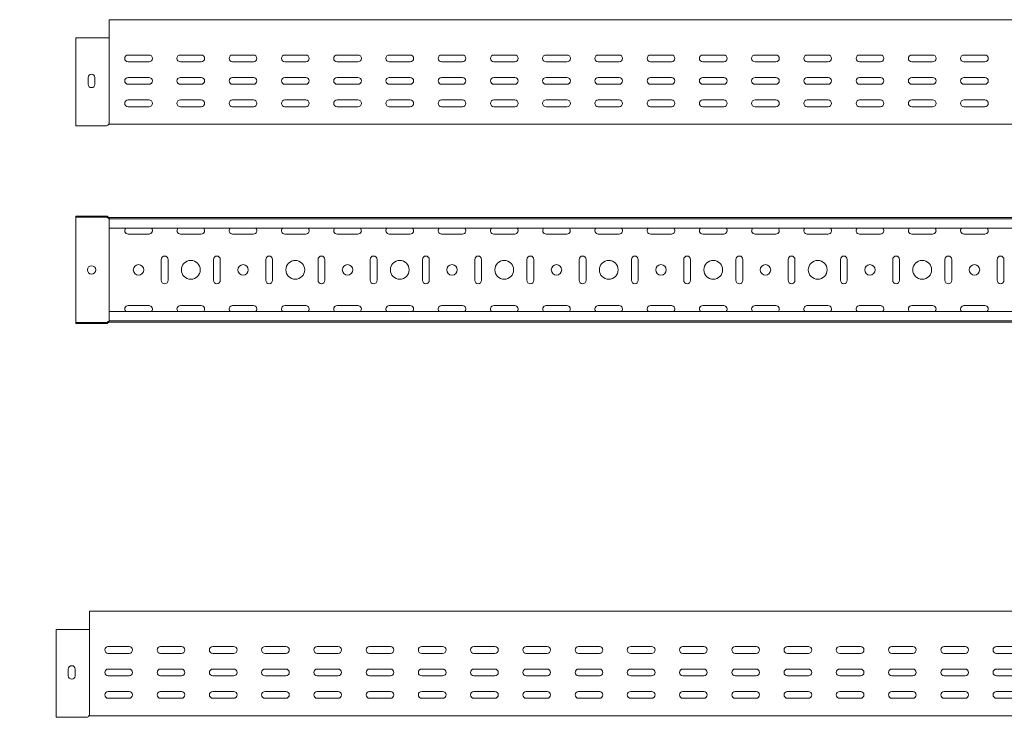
# Model space of a CAD drawing. Header units: millimetres. Extents: x -687 to 2818, y -3045 to -131.
# Tile 6 of 10: x 255 to 1198, y -807 to -131. Entities that reach past the tile are written whole.
import ezdxf

# ---------------------------------------------------------------- set-up
doc = ezdxf.new("R2010")
doc.units = ezdxf.units.MM
doc.styles.add('SLDTEXTSTYLE0', font='TXT', dxfattribs={"width": 0.7, "bigfont": 'bigfont'})

msp = doc.modelspace()

# ---------------------------------------------------------------- linework, layer by layer
at = {"color": 7, "linetype": 'Continuous', "lineweight": 15}
for p, q in [((2809.2, -131.13), (341.2, -131.13)), ((341.2, -138.58), (341.2, -131.13)), ((341.2, -143.89), (341.2, -138.58)), ((309.2, -229.33), (309.2, -148.39)), ((338.53, -148.39), (309.2, -148.39)), ((339.86, -148.39), (338.53, -148.39)), ((340.33, -148.39), (339.86, -148.39)), ((341, -148.39), (340.33, -148.39)), ((341.2, -148.39), (341, -148.39)), ((341.2, -144.25), (341.2, -143.89)), ((341.2, -148.39), (341.2, -144.25)), ((341.2, -229.33), (341.2, -148.39)), ((379.2, -164.9), (359.2, -164.9)), ((429.2, -164.9), (409.2, -164.9)), ((479.2, -164.9), (459.2, -164.9)), ((529.2, -164.9), (509.2, -164.9)), ((579.2, -164.9), (559.2, -164.9)), ((629.2, -164.9), (609.2, -164.9)), ((679.2, -164.9), (659.2, -164.9)), ((729.2, -164.9), (709.2, -164.9)), ((779.2, -164.9), (759.2, -164.9)), ((829.2, -164.9), (809.2, -164.9)), ((879.2, -164.9), (859.2, -164.9)), ((929.2, -164.9), (909.2, -164.9)), ((979.2, -164.9), (959.2, -164.9)), ((1029.2, -164.9), (1009.2, -164.9)), ((1079.2, -164.9), (1059.2, -164.9)), ((1129.2, -164.9), (1109.2, -164.9)), ((1179.2, -164.9), (1159.2, -164.9)), ((359.2, -171.4), (379.2, -171.4)), ((409.2, -171.4), (429.2, -171.4)), ((459.2, -171.4), (479.2, -171.4)), ((509.2, -171.4), (529.2, -171.4)), ((559.2, -171.4), (579.2, -171.4)), ((609.2, -171.4), (629.2, -171.4)), ((659.2, -171.4), (679.2, -171.4)), ((709.2, -171.4), (729.2, -171.4)), ((759.2, -171.4), (779.2, -171.4)), ((809.2, -171.4), (829.2, -171.4)), ((859.2, -171.4), (879.2, -171.4)), ((909.2, -171.4), (929.2, -171.4)), ((959.2, -171.4), (979.2, -171.4)), ((1009.2, -171.4), (1029.2, -171.4)), ((1059.2, -171.4), (1079.2, -171.4)), ((1109.2, -171.4), (1129.2, -171.4)), ((1159.2, -171.4), (1179.2, -171.4)), ((320.95, -192.9), (320.95, -186.4)), ((327.45, -186.4), (327.45, -192.9)), ((359.2, -186.4), (379.2, -186.4)), ((409.2, -186.4), (429.2, -186.4)), ((459.2, -186.4), (479.2, -186.4)), ((509.2, -186.4), (529.2, -186.4)), ((559.2, -186.4), (579.2, -186.4)), ((609.2, -186.4), (629.2, -186.4)), ((659.2, -186.4), (679.2, -186.4)), ((709.2, -186.4), (729.2, -186.4)), ((759.2, -186.4), (779.2, -186.4)), ((809.2, -186.4), (829.2, -186.4)), ((859.2, -186.4), (879.2, -186.4)), ((909.2, -186.4), (929.2, -186.4)), ((959.2, -186.4), (979.2, -186.4)), ((1009.2, -186.4), (1029.2, -186.4)), ((1059.2, -186.4), (1079.2, -186.4)), ((1109.2, -186.4), (1129.2, -186.4)), ((1159.2, -186.4), (1179.2, -186.4)), ((379.2, -192.9), (359.2, -192.9)), ((429.2, -192.9), (409.2, -192.9)), ((479.2, -192.9), (459.2, -192.9)), ((529.2, -192.9), (509.2, -192.9)), ((579.2, -192.9), (559.2, -192.9)), ((629.2, -192.9), (609.2, -192.9)), ((679.2, -192.9), (659.2, -192.9)), ((729.2, -192.9), (709.2, -192.9)), ((779.2, -192.9), (759.2, -192.9)), ((829.2, -192.9), (809.2, -192.9)), ((879.2, -192.9), (859.2, -192.9)), ((929.2, -192.9), (909.2, -192.9)), ((979.2, -192.9), (959.2, -192.9)), ((1029.2, -192.9), (1009.2, -192.9)), ((1079.2, -192.9), (1059.2, -192.9)), ((1129.2, -192.9), (1109.2, -192.9)), ((1179.2, -192.9), (1159.2, -192.9)), ((359.2, -207.9), (379.2, -207.9)), ((379.2, -214.4), (359.2, -214.4)), ((409.2, -207.9), (429.2, -207.9)), ((429.2, -214.4), (409.2, -214.4)), ((459.2, -207.9), (479.2, -207.9)), ((479.2, -214.4), (459.2, -214.4)), ((509.2, -207.9), (529.2, -207.9)), ((529.2, -214.4), (509.2, -214.4)), ((559.2, -207.9), (579.2, -207.9)), ((579.2, -214.4), (559.2, -214.4)), ((609.2, -207.9), (629.2, -207.9)), ((629.2, -214.4), (609.2, -214.4)), ((659.2, -207.9), (679.2, -207.9)), ((679.2, -214.4), (659.2, -214.4)), ((709.2, -207.9), (729.2, -207.9)), ((729.2, -214.4), (709.2, -214.4)), ((759.2, -207.9), (779.2, -207.9)), ((779.2, -214.4), (759.2, -214.4)), ((809.2, -207.9), (829.2, -207.9)), ((829.2, -214.4), (809.2, -214.4)), ((859.2, -207.9), (879.2, -207.9)), ((879.2, -214.4), (859.2, -214.4)), ((909.2, -207.9), (929.2, -207.9)), ((929.2, -214.4), (909.2, -214.4)), ((959.2, -207.9), (979.2, -207.9)), ((979.2, -214.4), (959.2, -214.4)), ((1009.2, -207.9), (1029.2, -207.9)), ((1029.2, -214.4), (1009.2, -214.4)), ((1059.2, -207.9), (1079.2, -207.9)), ((1079.2, -214.4), (1059.2, -214.4)), ((1109.2, -207.9), (1129.2, -207.9)), ((1129.2, -214.4), (1109.2, -214.4)), ((1159.2, -207.9), (1179.2, -207.9)), ((1179.2, -214.4), (1159.2, -214.4)), ((309.2, -232.53), (309.2, -229.33)), ((338.53, -232.53), (309.2, -232.53)), ((340.33, -231.42), (339.86, -231.94)), ((341.2, -231.13), (341, -231.13)), ((341.2, -231.13), (341.2, -229.33)), ((341.2, -231.13), (2809.2, -231.13)), ((309.2, -319.96), (309.2, -319.06)), ((338.53, -319.06), (309.2, -319.06)), ((338.53, -319.96), (309.2, -319.96)), ((309.2, -319.96), (309.2, -322.26)), ((339.67, -320.77), (339.2, -320.25)), ((340.33, -320.16), (339.86, -319.65)), ((309.2, -322.26), (309.2, -418.66)), ((341.2, -320.46), (341, -320.46)), ((341.2, -321.36), (341, -321.36)), ((341.2, -320.46), (2809.2, -320.46)), ((341.2, -321.58), (341.2, -320.46)), ((2809.2, -321.58), (341.2, -321.58)), ((341.2, -330.68), (341.2, -321.58)), ((341.2, -330.68), (2809.2, -330.68)), ((341.2, -330.68), (341.2, -410.23)), ((359.2, -336.21), (379.2, -336.21)), ((409.2, -336.21), (429.2, -336.21)), ((459.2, -336.21), (479.2, -336.21)), ((509.2, -336.21), (529.2, -336.21)), ((559.2, -336.21), (579.2, -336.21)), ((609.2, -336.21), (629.2, -336.21)), ((659.2, -336.21), (679.2, -336.21)), ((709.2, -336.21), (729.2, -336.21)), ((759.2, -336.21), (779.2, -336.21)), ((809.2, -336.21), (829.2, -336.21)), ((859.2, -336.21), (879.2, -336.21)), ((909.2, -336.21), (929.2, -336.21)), ((959.2, -336.21), (979.2, -336.21)), ((1009.2, -336.21), (1029.2, -336.21)), ((1059.2, -336.21), (1079.2, -336.21)), ((1109.2, -336.21), (1129.2, -336.21)), ((1159.2, -336.21), (1179.2, -336.21)), ((390.95, -360.46), (390.95, -380.46)), ((397.45, -380.46), (397.45, -360.46)), ((440.95, -360.46), (440.95, -380.46)), ((447.45, -380.46), (447.45, -360.46)), ((490.95, -360.46), (490.95, -380.46)), ((497.45, -380.46), (497.45, -360.46)), ((540.95, -360.46), (540.95, -380.46)), ((547.45, -380.46), (547.45, -360.46)), ((590.95, -360.46), (590.95, -380.46)), ((597.45, -380.46), (597.45, -360.46)), ((640.95, -360.46), (640.95, -380.46)), ((647.45, -380.46), (647.45, -360.46)), ((690.95, -360.46), (690.95, -380.46)), ((697.45, -380.46), (697.45, -360.46)), ((740.95, -360.46), (740.95, -380.46)), ((747.45, -380.46), (747.45, -360.46)), ((790.95, -360.46), (790.95, -380.46)), ((797.45, -380.46), (797.45, -360.46)), ((840.95, -360.46), (840.95, -380.46)), ((847.45, -380.46), (847.45, -360.46)), ((890.95, -360.46), (890.95, -380.46)), ((897.45, -380.46), (897.45, -360.46)), ((940.95, -360.46), (940.95, -380.46)), ((947.45, -380.46), (947.45, -360.46)), ((990.95, -360.46), (990.95, -380.46)), ((997.45, -380.46), (997.45, -360.46)), ((1040.95, -360.46), (1040.95, -380.46)), ((1047.45, -380.46), (1047.45, -360.46)), ((1090.95, -360.46), (1090.95, -380.46)), ((1097.45, -380.46), (1097.45, -360.46)), ((1140.95, -360.46), (1140.95, -380.46)), ((1147.45, -380.46), (1147.45, -360.46)), ((1190.95, -360.46), (1190.95, -380.46)), ((1197.45, -380.46), (1197.45, -360.46)), ((379.2, -404.71), (359.2, -404.71)), ((429.2, -404.71), (409.2, -404.71)), ((479.2, -404.71), (459.2, -404.71)), ((529.2, -404.71), (509.2, -404.71)), ((579.2, -404.71), (559.2, -404.71)), ((629.2, -404.71), (609.2, -404.71)), ((679.2, -404.71), (659.2, -404.71)), ((729.2, -404.71), (709.2, -404.71)), ((779.2, -404.71), (759.2, -404.71)), ((829.2, -404.71), (809.2, -404.71)), ((879.2, -404.71), (859.2, -404.71)), ((929.2, -404.71), (909.2, -404.71)), ((979.2, -404.71), (959.2, -404.71)), ((1029.2, -404.71), (1009.2, -404.71)), ((1079.2, -404.71), (1059.2, -404.71)), ((1129.2, -404.71), (1109.2, -404.71)), ((1179.2, -404.71), (1159.2, -404.71)), ((2809.2, -410.23), (341.2, -410.23)), ((341.2, -419.33), (341.2, -410.23)), ((309.2, -418.66), (309.2, -420.96)), ((309.2, -420.96), (309.2, -421.86)), ((338.53, -420.96), (309.2, -420.96)), ((338.53, -421.86), (309.2, -421.86)), ((339.67, -420.15), (339.2, -420.66)), ((340.33, -420.75), (339.86, -421.27)), ((341.2, -419.56), (341, -419.56)), ((341.2, -420.46), (341, -420.46)), ((341.2, -419.33), (2809.2, -419.33)), ((341.2, -420.46), (341.2, -419.33)), ((341.2, -420.46), (2809.2, -420.46)), ((2790.22, -697.12), (322.22, -697.12)), ((322.22, -704.58), (322.22, -697.12)), ((322.22, -709.89), (322.22, -704.58)), ((290.22, -795.32), (290.22, -714.38)), ((319.55, -714.38), (290.22, -714.38)), ((320.88, -714.38), (319.55, -714.38)), ((321.35, -714.38), (320.88, -714.38)), ((322.02, -714.38), (321.35, -714.38)), ((322.22, -714.38), (322.02, -714.38)), ((322.22, -710.25), (322.22, -709.89)), ((322.22, -714.38), (322.22, -710.25)), ((322.22, -795.32), (322.22, -714.38)), ((360.22, -730.87), (340.22, -730.87)), ((410.22, -730.87), (390.22, -730.87)), ((460.22, -730.87), (440.22, -730.87)), ((510.22, -730.87), (490.22, -730.87)), ((560.22, -730.87), (540.22, -730.87)), ((610.22, -730.87), (590.22, -730.87)), ((660.22, -730.87), (640.22, -730.87)), ((710.22, -730.87), (690.22, -730.87)), ((760.22, -730.87), (740.22, -730.87)), ((810.22, -730.87), (790.22, -730.87)), ((860.22, -730.87), (840.22, -730.87)), ((910.22, -730.87), (890.22, -730.87)), ((960.22, -730.87), (940.22, -730.87)), ((1010.22, -730.87), (990.22, -730.87)), ((1060.22, -730.87), (1040.22, -730.87)), ((1110.22, -730.87), (1090.22, -730.87)), ((1160.22, -730.87), (1140.22, -730.87)), ((1210.22, -730.87), (1190.22, -730.87)), ((340.22, -737.37), (360.22, -737.37)), ((390.22, -737.37), (410.22, -737.37)), ((440.22, -737.37), (460.22, -737.37)), ((490.22, -737.37), (510.22, -737.37)), ((540.22, -737.37), (560.22, -737.37)), ((590.22, -737.37), (610.22, -737.37)), ((640.22, -737.37), (660.22, -737.37)), ((690.22, -737.37), (710.22, -737.37)), ((740.22, -737.37), (760.22, -737.37)), ((790.22, -737.37), (810.22, -737.37)), ((840.22, -737.37), (860.22, -737.37)), ((890.22, -737.37), (910.22, -737.37)), ((940.22, -737.37), (960.22, -737.37)), ((990.22, -737.37), (1010.22, -737.37)), ((1040.22, -737.37), (1060.22, -737.37)), ((1090.22, -737.37), (1110.22, -737.37)), ((1140.22, -737.37), (1160.22, -737.37)), ((1190.22, -737.37), (1210.22, -737.37)), ((301.97, -752.39), (301.97, -758.89)), ((308.47, -758.89), (308.47, -752.39)), ((360.22, -752.37), (340.22, -752.37)), ((410.22, -752.37), (390.22, -752.37)), ((460.22, -752.37), (440.22, -752.37)), ((510.22, -752.37), (490.22, -752.37)), ((560.22, -752.37), (540.22, -752.37)), ((610.22, -752.37), (590.22, -752.37)), ((660.22, -752.37), (640.22, -752.37)), ((710.22, -752.37), (690.22, -752.37)), ((760.22, -752.37), (740.22, -752.37)), ((810.22, -752.37), (790.22, -752.37)), ((860.22, -752.37), (840.22, -752.37)), ((910.22, -752.37), (890.22, -752.37)), ((960.22, -752.37), (940.22, -752.37)), ((1010.22, -752.37), (990.22, -752.37)), ((1060.22, -752.37), (1040.22, -752.37)), ((1110.22, -752.37), (1090.22, -752.37)), ((1160.22, -752.37), (1140.22, -752.37)), ((1210.22, -752.37), (1190.22, -752.37)), ((340.22, -758.87), (360.22, -758.87)), ((390.22, -758.87), (410.22, -758.87)), ((440.22, -758.87), (460.22, -758.87)), ((490.22, -758.87), (510.22, -758.87)), ((540.22, -758.87), (560.22, -758.87)), ((590.22, -758.87), (610.22, -758.87)), ((640.22, -758.87), (660.22, -758.87)), ((690.22, -758.87), (710.22, -758.87)), ((740.22, -758.87), (760.22, -758.87)), ((790.22, -758.87), (810.22, -758.87)), ((840.22, -758.87), (860.22, -758.87)), ((890.22, -758.87), (910.22, -758.87)), ((940.22, -758.87), (960.22, -758.87)), ((990.22, -758.87), (1010.22, -758.87)), ((1040.22, -758.87), (1060.22, -758.87)), ((1090.22, -758.87), (1110.22, -758.87)), ((1140.22, -758.87), (1160.22, -758.87)), ((1190.22, -758.87), (1210.22, -758.87)), ((360.22, -773.87), (340.22, -773.87)), ((340.22, -780.37), (360.22, -780.37)), ((410.22, -773.87), (390.22, -773.87)), ((390.22, -780.37), (410.22, -780.37)), ((460.22, -773.87), (440.22, -773.87)), ((440.22, -780.37), (460.22, -780.37)), ((510.22, -773.87), (490.22, -773.87)), ((490.22, -780.37), (510.22, -780.37)), ((560.22, -773.87), (540.22, -773.87)), ((540.22, -780.37), (560.22, -780.37)), ((610.22, -773.87), (590.22, -773.87)), ((590.22, -780.37), (610.22, -780.37)), ((660.22, -773.87), (640.22, -773.87)), ((640.22, -780.37), (660.22, -780.37)), ((710.22, -773.87), (690.22, -773.87)), ((690.22, -780.37), (710.22, -780.37)), ((760.22, -773.87), (740.22, -773.87)), ((740.22, -780.37), (760.22, -780.37)), ((810.22, -773.87), (790.22, -773.87)), ((790.22, -780.37), (810.22, -780.37)), ((860.22, -773.87), (840.22, -773.87)), ((840.22, -780.37), (860.22, -780.37)), ((910.22, -773.87), (890.22, -773.87)), ((890.22, -780.37), (910.22, -780.37)), ((960.22, -773.87), (940.22, -773.87)), ((940.22, -780.37), (960.22, -780.37)), ((1010.22, -773.87), (990.22, -773.87)), ((990.22, -780.37), (1010.22, -780.37)), ((1060.22, -773.87), (1040.22, -773.87)), ((1040.22, -780.37), (1060.22, -780.37)), ((1110.22, -773.87), (1090.22, -773.87)), ((1090.22, -780.37), (1110.22, -780.37)), ((1160.22, -773.87), (1140.22, -773.87)), ((1140.22, -780.37), (1160.22, -780.37)), ((1210.22, -773.87), (1190.22, -773.87)), ((1190.22, -780.37), (1210.22, -780.37)), ((290.22, -798.52), (290.22, -795.32)), ((319.55, -798.52), (290.22, -798.52)), ((321.35, -797.42), (320.88, -797.93)), ((322.22, -797.12), (322.02, -797.12)), ((322.22, -797.12), (322.22, -795.32)), ((322.22, -797.12), (2790.22, -797.12))]:
    msp.add_line(p, q, dxfattribs=at)
for centre, radius in [((324.2, -370.46), 4), ((369.2, -370.46), 5), ((419.2, -370.46), 9), ((469.2, -370.46), 5), ((519.2, -370.46), 9), ((569.2, -370.46), 5), ((619.2, -370.46), 9), ((669.2, -370.46), 5), ((719.2, -370.46), 9), ((769.2, -370.46), 5), ((819.2, -370.46), 9), ((869.2, -370.46), 5), ((919.2, -370.46), 9), ((969.2, -370.46), 5), ((1019.2, -370.46), 9), ((1069.2, -370.46), 5), ((1119.2, -370.46), 9), ((1169.2, -370.46), 5)]:
    msp.add_circle(centre, radius, dxfattribs=at)
for centre, radius, start, end in [((359.2, -168.15), 3.25, 90, 270), ((379.2, -168.15), 3.25, 270, 90), ((409.2, -168.15), 3.25, 90, 270), ((429.2, -168.15), 3.25, 270, 90), ((459.2, -168.15), 3.25, 90, 270), ((479.2, -168.15), 3.25, 270, 90), ((509.2, -168.15), 3.25, 90, 270), ((529.2, -168.15), 3.25, 270, 90), ((559.2, -168.15), 3.25, 90, 270), ((579.2, -168.15), 3.25, 270, 90), ((609.2, -168.15), 3.25, 90, 270), ((629.2, -168.15), 3.25, 270, 90), ((659.2, -168.15), 3.25, 90, 270), ((679.2, -168.15), 3.25, 270, 90), ((709.2, -168.15), 3.25, 90, 270), ((729.2, -168.15), 3.25, 270, 90), ((759.2, -168.15), 3.25, 90, 270), ((779.2, -168.15), 3.25, 270, 90), ((809.2, -168.15), 3.25, 90, 270), ((829.2, -168.15), 3.25, 270, 90), ((859.2, -168.15), 3.25, 90, 270), ((879.2, -168.15), 3.25, 270, 90), ((909.2, -168.15), 3.25, 90, 270), ((929.2, -168.15), 3.25, 270, 90), ((959.2, -168.15), 3.25, 90, 270), ((979.2, -168.15), 3.25, 270, 90), ((1009.2, -168.15), 3.25, 90, 270), ((1029.2, -168.15), 3.25, 270, 90), ((1059.2, -168.15), 3.25, 90, 270), ((1079.2, -168.15), 3.25, 270, 90), ((1109.2, -168.15), 3.25, 90, 270), ((1129.2, -168.15), 3.25, 270, 90), ((1159.2, -168.15), 3.25, 90, 270), ((1179.2, -168.15), 3.25, 270, 90), ((324.2, -186.4), 3.25, 0, 180), ((359.2, -189.65), 3.25, 90, 270), ((379.2, -189.65), 3.25, 270, 90), ((409.2, -189.65), 3.25, 90, 270), ((429.2, -189.65), 3.25, 270, 90), ((459.2, -189.65), 3.25, 90, 270), ((479.2, -189.65), 3.25, 270, 90), ((509.2, -189.65), 3.25, 90, 270), ((529.2, -189.65), 3.25, 270, 90), ((559.2, -189.65), 3.25, 90, 270), ((579.2, -189.65), 3.25, 270, 90), ((609.2, -189.65), 3.25, 90, 270), ((629.2, -189.65), 3.25, 270, 90), ((659.2, -189.65), 3.25, 90, 270), ((679.2, -189.65), 3.25, 270, 90), ((709.2, -189.65), 3.25, 90, 270), ((729.2, -189.65), 3.25, 270, 90), ((759.2, -189.65), 3.25, 90, 270), ((779.2, -189.65), 3.25, 270, 90), ((809.2, -189.65), 3.25, 90, 270), ((829.2, -189.65), 3.25, 270, 90), ((859.2, -189.65), 3.25, 90, 270), ((879.2, -189.65), 3.25, 270, 90), ((909.2, -189.65), 3.25, 90, 270), ((929.2, -189.65), 3.25, 270, 90), ((959.2, -189.65), 3.25, 90, 270), ((979.2, -189.65), 3.25, 270, 90), ((1009.2, -189.65), 3.25, 90, 270), ((1029.2, -189.65), 3.25, 270, 90), ((1059.2, -189.65), 3.25, 90, 270), ((1079.2, -189.65), 3.25, 270, 90), ((1109.2, -189.65), 3.25, 90, 270), ((1129.2, -189.65), 3.25, 270, 90), ((1159.2, -189.65), 3.25, 90, 270), ((1179.2, -189.65), 3.25, 270, 90), ((324.2, -192.9), 3.25, 180, 0), ((359.2, -211.15), 3.25, 90, 270), ((379.2, -211.15), 3.25, 270, 90), ((409.2, -211.15), 3.25, 90, 270), ((429.2, -211.15), 3.25, 270, 90), ((459.2, -211.15), 3.25, 90, 270), ((479.2, -211.15), 3.25, 270, 90), ((509.2, -211.15), 3.25, 90, 270), ((529.2, -211.15), 3.25, 270, 90), ((559.2, -211.15), 3.25, 90, 270), ((579.2, -211.15), 3.25, 270, 90), ((609.2, -211.15), 3.25, 90, 270), ((629.2, -211.15), 3.25, 270, 90), ((659.2, -211.15), 3.25, 90, 270), ((679.2, -211.15), 3.25, 270, 90), ((709.2, -211.15), 3.25, 90, 270), ((729.2, -211.15), 3.25, 270, 90), ((759.2, -211.15), 3.25, 90, 270), ((779.2, -211.15), 3.25, 270, 90), ((809.2, -211.15), 3.25, 90, 270), ((829.2, -211.15), 3.25, 270, 90), ((859.2, -211.15), 3.25, 90, 270), ((879.2, -211.15), 3.25, 270, 90), ((909.2, -211.15), 3.25, 90, 270), ((929.2, -211.15), 3.25, 270, 90), ((959.2, -211.15), 3.25, 90, 270), ((979.2, -211.15), 3.25, 270, 90), ((1009.2, -211.15), 3.25, 90, 270), ((1029.2, -211.15), 3.25, 270, 90), ((1059.2, -211.15), 3.25, 90, 270), ((1079.2, -211.15), 3.25, 270, 90), ((1109.2, -211.15), 3.25, 90, 270), ((1129.2, -211.15), 3.25, 270, 90), ((1159.2, -211.15), 3.25, 90, 270), ((1179.2, -211.15), 3.25, 270, 90), ((338.53, -230.73), 1.8, 270, 317.68589), ((341, -232.03), 0.9, 90, 137.68589), ((338.53, -320.86), 1.8, 42.31411, 90), ((338.53, -320.86), 0.9, 42.31411, 90), ((341, -319.56), 0.9, 222.31411, 270), ((341, -319.56), 1.8, 222.31411, 270), ((359.2, -332.96), 3.25, 135.573, 270), ((379.2, -332.96), 3.25, 270, 44.427), ((409.2, -332.96), 3.25, 135.573, 270), ((429.2, -332.96), 3.25, 270, 44.427), ((459.2, -332.96), 3.25, 135.573, 270), ((479.2, -332.96), 3.25, 270, 44.427), ((509.2, -332.96), 3.25, 135.573, 270), ((529.2, -332.96), 3.25, 270, 44.427), ((559.2, -332.96), 3.25, 135.573, 270), ((579.2, -332.96), 3.25, 270, 44.427), ((609.2, -332.96), 3.25, 135.573, 270), ((629.2, -332.96), 3.25, 270, 44.427), ((659.2, -332.96), 3.25, 135.573, 270), ((679.2, -332.96), 3.25, 270, 44.427), ((709.2, -332.96), 3.25, 135.573, 270), ((729.2, -332.96), 3.25, 270, 44.427), ((759.2, -332.96), 3.25, 135.573, 270), ((779.2, -332.96), 3.25, 270, 44.427), ((809.2, -332.96), 3.25, 135.573, 270), ((829.2, -332.96), 3.25, 270, 44.427), ((859.2, -332.96), 3.25, 135.573, 270), ((879.2, -332.96), 3.25, 270, 44.427), ((909.2, -332.96), 3.25, 135.573, 270), ((929.2, -332.96), 3.25, 270, 44.427), ((959.2, -332.96), 3.25, 135.573, 270), ((979.2, -332.96), 3.25, 270, 44.427), ((1009.2, -332.96), 3.25, 135.573, 270), ((1029.2, -332.96), 3.25, 270, 44.427), ((1059.2, -332.96), 3.25, 135.573, 270), ((1079.2, -332.96), 3.25, 270, 44.427), ((1109.2, -332.96), 3.25, 135.573, 270), ((1129.2, -332.96), 3.25, 270, 44.427), ((1159.2, -332.96), 3.25, 135.573, 270), ((1179.2, -332.96), 3.25, 270, 44.427), ((394.2, -360.46), 3.25, 0, 180), ((444.2, -360.46), 3.25, 0, 180), ((494.2, -360.46), 3.25, 0, 180), ((544.2, -360.46), 3.25, 0, 180), ((594.2, -360.46), 3.25, 0, 180), ((644.2, -360.46), 3.25, 0, 180), ((694.2, -360.46), 3.25, 0, 180), ((744.2, -360.46), 3.25, 0, 180), ((794.2, -360.46), 3.25, 0, 180), ((844.2, -360.46), 3.25, 0, 180), ((894.2, -360.46), 3.25, 0, 180), ((944.2, -360.46), 3.25, 0, 180), ((994.2, -360.46), 3.25, 0, 180), ((1044.2, -360.46), 3.25, 0, 180), ((1094.2, -360.46), 3.25, 0, 180), ((1144.2, -360.46), 3.25, 0, 180), ((1194.2, -360.46), 3.25, 0, 180), ((394.2, -380.46), 3.25, 180, 0), ((444.2, -380.46), 3.25, 180, 0), ((494.2, -380.46), 3.25, 180, 0), ((544.2, -380.46), 3.25, 180, 0), ((594.2, -380.46), 3.25, 180, 0), ((644.2, -380.46), 3.25, 180, 0), ((694.2, -380.46), 3.25, 180, 0), ((744.2, -380.46), 3.25, 180, 0), ((794.2, -380.46), 3.25, 180, 0), ((844.2, -380.46), 3.25, 180, 0), ((894.2, -380.46), 3.25, 180, 0), ((944.2, -380.46), 3.25, 180, 0), ((994.2, -380.46), 3.25, 180, 0), ((1044.2, -380.46), 3.25, 180, 0), ((1094.2, -380.46), 3.25, 180, 0), ((1144.2, -380.46), 3.25, 180, 0), ((1194.2, -380.46), 3.25, 180, 0), ((359.2, -407.96), 3.25, 90, 224.427), ((379.2, -407.96), 3.25, 315.573, 90), ((409.2, -407.96), 3.25, 90, 224.427), ((429.2, -407.96), 3.25, 315.573, 90), ((459.2, -407.96), 3.25, 90, 224.427), ((479.2, -407.96), 3.25, 315.573, 90), ((509.2, -407.96), 3.25, 90, 224.427), ((529.2, -407.96), 3.25, 315.573, 90), ((559.2, -407.96), 3.25, 90, 224.427), ((579.2, -407.96), 3.25, 315.573, 90), ((609.2, -407.96), 3.25, 90, 224.427), ((629.2, -407.96), 3.25, 315.573, 90), ((659.2, -407.96), 3.25, 90, 224.427), ((679.2, -407.96), 3.25, 315.573, 90), ((709.2, -407.96), 3.25, 90, 224.427), ((729.2, -407.96), 3.25, 315.573, 90), ((759.2, -407.96), 3.25, 90, 224.427), ((779.2, -407.96), 3.25, 315.573, 90), ((809.2, -407.96), 3.25, 90, 224.427), ((829.2, -407.96), 3.25, 315.573, 90), ((859.2, -407.96), 3.25, 90, 224.427), ((879.2, -407.96), 3.25, 315.573, 90), ((909.2, -407.96), 3.25, 90, 224.427), ((929.2, -407.96), 3.25, 315.573, 90), ((959.2, -407.96), 3.25, 90, 224.427), ((979.2, -407.96), 3.25, 315.573, 90), ((1009.2, -407.96), 3.25, 90, 224.427), ((1029.2, -407.96), 3.25, 315.573, 90), ((1059.2, -407.96), 3.25, 90, 224.427), ((1079.2, -407.96), 3.25, 315.573, 90), ((1109.2, -407.96), 3.25, 90, 224.427), ((1129.2, -407.96), 3.25, 315.573, 90), ((1159.2, -407.96), 3.25, 90, 224.427), ((1179.2, -407.96), 3.25, 315.573, 90), ((338.53, -420.06), 0.9, 270, 317.68589), ((338.53, -420.06), 1.8, 270, 317.68589), ((341, -421.36), 1.8, 90, 137.68589), ((341, -421.36), 0.9, 90, 137.68589), ((340.22, -734.12), 3.25, 90, 270), ((360.22, -734.12), 3.25, 270, 90), ((390.22, -734.12), 3.25, 90, 270), ((410.22, -734.12), 3.25, 270, 90), ((440.22, -734.12), 3.25, 90, 270), ((460.22, -734.12), 3.25, 270, 90), ((490.22, -734.12), 3.25, 90, 270), ((510.22, -734.12), 3.25, 270, 90), ((540.22, -734.12), 3.25, 90, 270), ((560.22, -734.12), 3.25, 270, 90), ((590.22, -734.12), 3.25, 90, 270), ((610.22, -734.12), 3.25, 270, 90), ((640.22, -734.12), 3.25, 90, 270), ((660.22, -734.12), 3.25, 270, 90), ((690.22, -734.12), 3.25, 90, 270), ((710.22, -734.12), 3.25, 270, 90), ((740.22, -734.12), 3.25, 90, 270), ((760.22, -734.12), 3.25, 270, 90), ((790.22, -734.12), 3.25, 90, 270), ((810.22, -734.12), 3.25, 270, 90), ((840.22, -734.12), 3.25, 90, 270), ((860.22, -734.12), 3.25, 270, 90), ((890.22, -734.12), 3.25, 90, 270), ((910.22, -734.12), 3.25, 270, 90), ((940.22, -734.12), 3.25, 90, 270), ((960.22, -734.12), 3.25, 270, 90), ((990.22, -734.12), 3.25, 90, 270), ((1010.22, -734.12), 3.25, 270, 90), ((1040.22, -734.12), 3.25, 90, 270), ((1060.22, -734.12), 3.25, 270, 90), ((1090.22, -734.12), 3.25, 90, 270), ((1110.22, -734.12), 3.25, 270, 90), ((1140.22, -734.12), 3.25, 90, 270), ((1160.22, -734.12), 3.25, 270, 90), ((1190.22, -734.12), 3.25, 90, 270), ((305.22, -752.39), 3.25, 0, 180), ((340.22, -755.62), 3.25, 90, 270), ((360.22, -755.62), 3.25, 270, 90), ((390.22, -755.62), 3.25, 90, 270), ((410.22, -755.62), 3.25, 270, 90), ((440.22, -755.62), 3.25, 90, 270), ((460.22, -755.62), 3.25, 270, 90), ((490.22, -755.62), 3.25, 90, 270), ((510.22, -755.62), 3.25, 270, 90), ((540.22, -755.62), 3.25, 90, 270), ((560.22, -755.62), 3.25, 270, 90), ((590.22, -755.62), 3.25, 90, 270), ((610.22, -755.62), 3.25, 270, 90), ((640.22, -755.62), 3.25, 90, 270), ((660.22, -755.62), 3.25, 270, 90), ((690.22, -755.62), 3.25, 90, 270), ((710.22, -755.62), 3.25, 270, 90), ((740.22, -755.62), 3.25, 90, 270), ((760.22, -755.62), 3.25, 270, 90), ((790.22, -755.62), 3.25, 90, 270), ((810.22, -755.62), 3.25, 270, 90), ((840.22, -755.62), 3.25, 90, 270), ((860.22, -755.62), 3.25, 270, 90), ((890.22, -755.62), 3.25, 90, 270), ((910.22, -755.62), 3.25, 270, 90), ((940.22, -755.62), 3.25, 90, 270), ((960.22, -755.62), 3.25, 270, 90), ((990.22, -755.62), 3.25, 90, 270), ((1010.22, -755.62), 3.25, 270, 90), ((1040.22, -755.62), 3.25, 90, 270), ((1060.22, -755.62), 3.25, 270, 90), ((1090.22, -755.62), 3.25, 90, 270), ((1110.22, -755.62), 3.25, 270, 90), ((1140.22, -755.62), 3.25, 90, 270), ((1160.22, -755.62), 3.25, 270, 90), ((1190.22, -755.62), 3.25, 90, 270), ((305.22, -758.89), 3.25, 180, 0), ((340.22, -777.12), 3.25, 90, 270), ((360.22, -777.12), 3.25, 270, 90), ((390.22, -777.12), 3.25, 90, 270), ((410.22, -777.12), 3.25, 270, 90), ((440.22, -777.12), 3.25, 90, 270), ((460.22, -777.12), 3.25, 270, 90), ((490.22, -777.12), 3.25, 90, 270), ((510.22, -777.12), 3.25, 270, 90), ((540.22, -777.12), 3.25, 90, 270), ((560.22, -777.12), 3.25, 270, 90), ((590.22, -777.12), 3.25, 90, 270), ((610.22, -777.12), 3.25, 270, 90), ((640.22, -777.12), 3.25, 90, 270), ((660.22, -777.12), 3.25, 270, 90), ((690.22, -777.12), 3.25, 90, 270), ((710.22, -777.12), 3.25, 270, 90), ((740.22, -777.12), 3.25, 90, 270), ((760.22, -777.12), 3.25, 270, 90), ((790.22, -777.12), 3.25, 90, 270), ((810.22, -777.12), 3.25, 270, 90), ((840.22, -777.12), 3.25, 90, 270), ((860.22, -777.12), 3.25, 270, 90), ((890.22, -777.12), 3.25, 90, 270), ((910.22, -777.12), 3.25, 270, 90), ((940.22, -777.12), 3.25, 90, 270), ((960.22, -777.12), 3.25, 270, 90), ((990.22, -777.12), 3.25, 90, 270), ((1010.22, -777.12), 3.25, 270, 90), ((1040.22, -777.12), 3.25, 90, 270), ((1060.22, -777.12), 3.25, 270, 90), ((1090.22, -777.12), 3.25, 90, 270), ((1110.22, -777.12), 3.25, 270, 90), ((1140.22, -777.12), 3.25, 90, 270), ((1160.22, -777.12), 3.25, 270, 90), ((1190.22, -777.12), 3.25, 90, 270), ((319.55, -796.72), 1.8, 270, 317.68589), ((322.02, -798.02), 0.9, 90, 137.68589)]:
    msp.add_arc(centre, radius, start, end, dxfattribs=at)

# ---------------------------------------------------------------- texts
at = {"color": 7, "linetype": 'Continuous', "lineweight": 0, "char_height": 30, "attachment_point": 1, "style": 'SLDTEXTSTYLE0'}
for s, insert in [('012113 \\M+1844C\\M+1844E\\M+1844D\\M+18448\\M+18453(\\M+1844D)-100\\M+18487100\\M+18481\\M+18482', (-687.51, -163.19)), ('012213 \\M+1844C\\M+1844E\\M+1844D\\M+18448\\M+18453(\\M+1844D) -200\\M+18487100\\M+18481\\M+18482', (-687.51, -719.81))]:
    msp.add_mtext(s, dxfattribs=dict(at, insert=insert))

doc.saveas('drawing.dxf')
